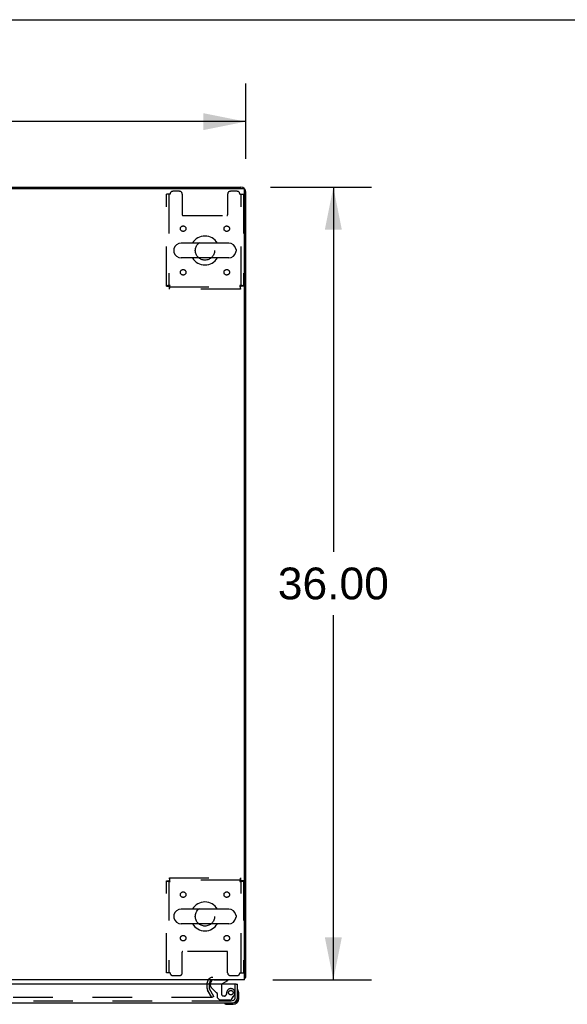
# Model space of a CAD drawing. Header units: inches. Extents: x 0 to 327, y 0 to 212.
# Tile 30 of 35: x 131 to 156, y 167 to 212. Entities that reach past the tile are written whole.
import ezdxf

# ---------------------------------------------------------------- set-up
doc = ezdxf.new("R2010")
doc.units = ezdxf.units.IN
doc.header["$LTSCALE"] = 17.980769
doc.header["$MEASUREMENT"] = 0
doc.linetypes.add('HIDDEN', pattern=[0.2, 0.1, -0.1])
doc.layers.get('0').update_dxf_attribs({"linetype": 'CONTINUOUS'})
for name, color, linetype in [('DEFAULT_2', 8, 'HIDDEN'), ('DIMENSIONS', 7, 'CONTINUOUS'), ('RIGHTHAND_DOOR_ASSEMBLY', 7, 'CONTINUOUS')]:
    doc.layers.add(name, color=color, linetype=linetype)
doc.styles.get("Standard").update_dxf_attribs({"font": 'arial.ttf'})
doc.dimstyles.new('DIMSTYLE_1', dxfattribs={"dimtxt": 1.442308, "dimasz": 1.923077, "dimexe": 0.09, "dimexo": 0.07, "dimgap": 0.0375, "dimtad": 0, "dimtih": 1, "dimtoh": 1, "dimzin": 4, "dimdsep": 46, "dimtxsty": 'Standard', "dimblk": '_FILLED', "dimblk1": '_FILLED', "dimblk2": '_FILLED', "dimcen": 0.09, "dimadec": 3, "dimazin": 1, "dimtfac": 1, "dimtdec": 3, "dimtofl": 0, "dimtmove": 0, "dimatfit": 3, "dimldrblk": '_FILLED', "dimfxl": 0, "dimtolj": 1, "dimtzin": 4, "dimarcsym": 0})

# ---------------------------------------------------------------- blocks, each defined once
blk = doc.blocks.new('_FILLED')
at = {"color": 0, "linetype": 'ByBlock'}
blk.add_solid([(0, 0), (-1, 0.2), (-1, -0.2)], dxfattribs=at)
blk = doc.blocks.new('*D1')
at = {"layer": 'DIMENSIONS', "color": 2, "linetype": 'Continuous'}
for p, q in [((69.113, 205.049), (69.113, 208.639)), ((141.113, 205.223), (141.113, 208.639)), ((69.113, 206.908), (101.872, 206.908)), ((141.113, 206.908), (108.354, 206.908))]:
    blk.add_line(p, q, dxfattribs=at)
at = {"layer": 'DIMENSIONS', "color": 2, "linetype": 'Continuous', "xscale": 1.9230769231, "yscale": 1.9230769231, "zscale": 1.9230769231, "rotation": 180}
blk.add_blockref('_FILLED', (69.113, 206.908), dxfattribs=at)
at = {"layer": 'DIMENSIONS', "color": 2, "linetype": 'Continuous', "xscale": 1.9230769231, "yscale": 1.9230769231, "zscale": 1.9230769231}
blk.add_blockref('_FILLED', (141.113, 206.908), dxfattribs=at)
at = {"layer": 'DIMENSIONS', "color": 2, "linetype": 'Continuous', "insert": (105.113, 207.629), "char_height": 1.4423, "width": 5.04003, "attachment_point": 2, "line_spacing_factor": 0.9}
blk.add_mtext('72.00', dxfattribs=at)
blk = doc.blocks.new('*D7')
at = {"layer": 'DIMENSIONS', "color": 2, "linetype": 'Continuous'}
for p, q in [((142.233, 203.929), (146.819, 203.929)), ((145.088, 203.929), (145.088, 187.371)), ((145.088, 167.929), (145.088, 184.487)), ((142.347, 167.929), (146.819, 167.929))]:
    blk.add_line(p, q, dxfattribs=at)
at = {"layer": 'DIMENSIONS', "color": 2, "linetype": 'Continuous', "xscale": 1.9230769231, "yscale": 1.9230769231, "zscale": 1.9230769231}
for p, rotation in [((145.088, 203.929), 90), ((145.088, 167.929), 270)]:
    blk.add_blockref('_FILLED', p, dxfattribs=dict(at, rotation=rotation))
at = {"layer": 'DIMENSIONS', "color": 2, "linetype": 'Continuous', "insert": (145.088, 186.65), "char_height": 1.4423, "width": 5.04003, "attachment_point": 2, "line_spacing_factor": 0.9}
blk.add_mtext('36.00', dxfattribs=at)

msp = doc.modelspace()

# ---------------------------------------------------------------- linework, layer by layer
at = {"color": 7, "linetype": 'Continuous'}
for p, q in [((0, 211.538), (326.923, 211.538)), ((76.613, 203.929), (133.613, 203.929)), ((133.613, 203.929), (133.613, 203.877)), ((140.339, 201.388), (138.179, 201.388)), ((137.849, 201.092), (137.849, 201.016)), ((140.669, 201.092), (140.669, 201.016)), ((140.339, 200.72), (138.179, 200.72)), ((140.339, 171.138), (138.179, 171.138)), ((137.849, 170.842), (137.849, 170.766)), ((140.339, 170.47), (138.179, 170.47)), ((140.669, 170.842), (140.669, 170.766)), ((141.061, 168.033), (141.113, 168.033))]:
    msp.add_line(p, q, dxfattribs=at)
at = {"color": 3, "linetype": 'Continuous'}
for p, q in [((69.228, 203.877), (140.999, 203.877)), ((133.613, 203.929), (140.887, 203.929)), ((141.061, 167.929), (141.061, 203.815)), ((141.113, 168.033), (141.113, 203.703)), ((141.061, 167.929), (69.165, 167.929))]:
    msp.add_line(p, q, dxfattribs=at)
for points in [[(141.061, 168.008), (141.064, 168.009), (141.067, 168.011), (141.071, 168.012), (141.075, 168.014), (141.078, 168.015), (141.082, 168.016)], [(141.082, 168.016), (141.089, 168.018), (141.093, 168.019), (141.096, 168.02), (141.099, 168.021), (141.101, 168.022), (141.104, 168.023), (141.106, 168.024), (141.108, 168.025), (141.11, 168.026), (141.111, 168.027), (141.112, 168.029), (141.113, 168.03), (141.113, 168.032), (141.113, 168.033)]]:
    msp.add_lwpolyline(points, dxfattribs=at)
for centre, radius, start, end in [((140.887, 203.703), 0.226, 0, 90), ((140.999, 203.815), 0.0625, 0, 90), ((139.61, 167.787), 0.142, 90, 180)]:
    msp.add_arc(centre, radius, start, end, dxfattribs=at)
at = {"color": 7, "linetype": 'Continuous'}
for centre, radius, start, end in [((138.179, 201.054), 0.334, 90, 167.5716), ((139.259, 201.054), 0.655, 30.676, 149.324), ((140.339, 201.054), 0.334, 12.4284, 90), ((138.006, 201.092), 0.157, 167.5716, 180), ((138.006, 201.016), 0.157, 180, 192.4284), ((138.179, 201.054), 0.334, 192.4284, 270), ((140.339, 201.054), 0.334, 270, 347.5716), ((140.512, 201.092), 0.157, 0, 12.4284), ((140.512, 201.016), 0.157, 347.5716, 360), ((139.259, 201.054), 0.655, 210.674, 329.326), ((139.259, 170.804), 0.655, 30.676, 149.324), ((138.006, 170.842), 0.157, 167.5716, 180), ((138.179, 170.804), 0.334, 90, 167.5716), ((140.339, 170.804), 0.334, 12.4284, 90), ((140.512, 170.842), 0.157, 0, 12.4284), ((138.006, 170.766), 0.157, 180, 192.4284), ((138.179, 170.804), 0.334, 192.4284, 270), ((139.259, 170.804), 0.655, 210.674, 329.326), ((140.339, 170.804), 0.334, 270, 347.5716), ((140.512, 170.766), 0.157, 347.5716, 360)]:
    msp.add_arc(centre, radius, start, end, dxfattribs=at)
at = {"layer": 'DEFAULT_2', "color": 8, "linetype": 'HIDDEN'}
for p, q in [((137.676, 203.617), (137.509, 203.617)), ((137.509, 199.438), (137.509, 203.617)), ((137.613, 203.617), (137.613, 199.438)), ((138.103, 203.742), (137.801, 203.742)), ((138.228, 203.617), (138.228, 202.672)), ((140.29, 203.617), (140.29, 202.672)), ((140.717, 203.742), (140.415, 203.742)), ((140.842, 203.617), (141.009, 203.617)), ((140.905, 199.438), (140.905, 203.617)), ((141.009, 203.617), (141.009, 199.438)), ((138.258, 202.642), (140.26, 202.642)), ((137.509, 199.438), (137.613, 199.438)), ((137.676, 199.471), (137.639, 199.466)), ((137.643, 199.408), (140.875, 199.408)), ((137.643, 199.304), (137.643, 199.408)), ((140.875, 199.304), (137.643, 199.304)), ((137.676, 199.471), (137.662, 199.466)), ((140.842, 199.471), (140.847, 199.457)), ((140.842, 199.471), (140.847, 199.434)), ((140.875, 199.304), (140.875, 199.408)), ((141.009, 199.438), (140.905, 199.438)), ((137.509, 172.42), (137.613, 172.42)), ((137.509, 168.242), (137.509, 172.42)), ((137.613, 172.42), (137.613, 168.242)), ((137.643, 172.554), (140.875, 172.554)), ((137.643, 172.554), (137.643, 172.45)), ((140.875, 172.45), (137.643, 172.45)), ((137.676, 172.387), (137.671, 172.424)), ((137.676, 172.387), (137.671, 172.401)), ((140.842, 172.387), (140.879, 172.392)), ((140.842, 172.387), (140.856, 172.392)), ((140.875, 172.554), (140.875, 172.45)), ((141.009, 172.42), (140.905, 172.42)), ((140.905, 168.242), (140.905, 172.42)), ((141.009, 172.42), (141.009, 168.242)), ((138.228, 168.242), (138.228, 169.187)), ((140.26, 169.217), (138.258, 169.217)), ((140.29, 168.242), (140.29, 169.187)), ((137.676, 168.242), (137.509, 168.242)), ((140.842, 168.242), (141.009, 168.242)), ((137.801, 168.117), (138.103, 168.117)), ((139.363, 167.524), (139.363, 167.787)), ((139.467, 167.524), (139.467, 167.787)), ((140.415, 168.117), (140.717, 168.117)), ((139.381, 167.457), (139.564, 167.142)), ((139.578, 167.117), (139.381, 167.457)), ((139.668, 167.169), (139.471, 167.509)), ((139.546, 167.117), (106.582, 167.117)), ((139.668, 167.169), (139.578, 167.117))]:
    msp.add_line(p, q, dxfattribs=at)
for points in [[(137.639, 199.466), (137.621, 199.464), (137.604, 199.462), (137.587, 199.459), (137.572, 199.457), (137.558, 199.455), (137.546, 199.452), (137.535, 199.45), (137.526, 199.448), (137.519, 199.445), (137.513, 199.443), (137.51, 199.441), (137.509, 199.438)], [(137.662, 199.466), (137.655, 199.464), (137.649, 199.462), (137.643, 199.459), (137.637, 199.457), (137.632, 199.455), (137.627, 199.452), (137.623, 199.45), (137.619, 199.448), (137.617, 199.445), (137.615, 199.443), (137.614, 199.441), (137.613, 199.438)], [(137.643, 199.304), (137.646, 199.305), (137.648, 199.308), (137.65, 199.314), (137.653, 199.321), (137.655, 199.33), (137.657, 199.341), (137.66, 199.353), (137.662, 199.367), (137.664, 199.382), (137.667, 199.399), (137.669, 199.416), (137.671, 199.434), (137.676, 199.471)], [(137.643, 199.408), (137.646, 199.409), (137.648, 199.41), (137.65, 199.412), (137.653, 199.414), (137.655, 199.418), (137.657, 199.422), (137.66, 199.427), (137.662, 199.432), (137.664, 199.438), (137.667, 199.444), (137.669, 199.45), (137.671, 199.457), (137.676, 199.471)], [(141.009, 199.438), (141.008, 199.441), (141.005, 199.443), (141, 199.445), (140.993, 199.448), (140.984, 199.45), (140.973, 199.452), (140.96, 199.455), (140.946, 199.457), (140.931, 199.459), (140.915, 199.462), (140.897, 199.464), (140.879, 199.466), (140.842, 199.471)], [(140.905, 199.438), (140.905, 199.441), (140.904, 199.443), (140.902, 199.445), (140.899, 199.448), (140.896, 199.45), (140.891, 199.452), (140.887, 199.455), (140.881, 199.457), (140.876, 199.459), (140.87, 199.462), (140.863, 199.464), (140.856, 199.466), (140.842, 199.471)], [(140.847, 199.457), (140.849, 199.45), (140.852, 199.444), (140.854, 199.438), (140.856, 199.432), (140.859, 199.427), (140.861, 199.422), (140.863, 199.418), (140.866, 199.414), (140.868, 199.412), (140.87, 199.41), (140.873, 199.409), (140.875, 199.408)], [(140.847, 199.434), (140.849, 199.416), (140.852, 199.399), (140.854, 199.382), (140.856, 199.367), (140.859, 199.353), (140.861, 199.341), (140.863, 199.33), (140.866, 199.321), (140.868, 199.314), (140.87, 199.308), (140.873, 199.305), (140.875, 199.304)], [(137.509, 172.42), (137.51, 172.418), (137.513, 172.415), (137.519, 172.413), (137.526, 172.411), (137.535, 172.408), (137.546, 172.406), (137.558, 172.404), (137.572, 172.401), (137.587, 172.399), (137.604, 172.397), (137.621, 172.394), (137.639, 172.392), (137.676, 172.387)], [(137.613, 172.42), (137.614, 172.418), (137.615, 172.415), (137.617, 172.413), (137.619, 172.411), (137.623, 172.408), (137.627, 172.406), (137.632, 172.404), (137.637, 172.401), (137.643, 172.399), (137.649, 172.397), (137.655, 172.394), (137.662, 172.392), (137.676, 172.387)], [(137.671, 172.424), (137.669, 172.442), (137.667, 172.46), (137.664, 172.476), (137.662, 172.491), (137.66, 172.505), (137.657, 172.518), (137.655, 172.529), (137.653, 172.538), (137.65, 172.545), (137.648, 172.55), (137.646, 172.553), (137.643, 172.554)], [(137.671, 172.401), (137.669, 172.408), (137.667, 172.415), (137.664, 172.421), (137.662, 172.426), (137.66, 172.432), (137.657, 172.436), (137.655, 172.441), (137.653, 172.444), (137.65, 172.447), (137.648, 172.449), (137.646, 172.45), (137.643, 172.45)], [(140.875, 172.554), (140.873, 172.553), (140.87, 172.55), (140.868, 172.545), (140.866, 172.538), (140.863, 172.529), (140.861, 172.518), (140.859, 172.505), (140.856, 172.491), (140.854, 172.476), (140.852, 172.46), (140.849, 172.442), (140.847, 172.424), (140.842, 172.387)], [(140.875, 172.45), (140.873, 172.45), (140.87, 172.449), (140.868, 172.447), (140.866, 172.444), (140.863, 172.441), (140.861, 172.436), (140.859, 172.432), (140.856, 172.426), (140.854, 172.421), (140.852, 172.415), (140.849, 172.408), (140.847, 172.401), (140.842, 172.387)], [(140.856, 172.392), (140.863, 172.394), (140.87, 172.397), (140.876, 172.399), (140.881, 172.401), (140.887, 172.404), (140.891, 172.406), (140.896, 172.408), (140.899, 172.411), (140.902, 172.413), (140.904, 172.415), (140.905, 172.418), (140.905, 172.42)], [(140.879, 172.392), (140.897, 172.394), (140.915, 172.397), (140.931, 172.399), (140.946, 172.401), (140.96, 172.404), (140.973, 172.406), (140.984, 172.408), (140.993, 172.411), (141, 172.413), (141.005, 172.415), (141.008, 172.418), (141.009, 172.42)], [(139.566, 167.134), (139.566, 167.132), (139.565, 167.13), (139.565, 167.128), (139.564, 167.127), (139.563, 167.125), (139.561, 167.123), (139.56, 167.122), (139.558, 167.12), (139.556, 167.119), (139.554, 167.118), (139.552, 167.118), (139.55, 167.117), (139.548, 167.117), (139.546, 167.117)], [(139.564, 167.142), (139.564, 167.14), (139.565, 167.138), (139.565, 167.136), (139.566, 167.134), (139.566, 167.134)]]:
    msp.add_lwpolyline(points, dxfattribs=at)
for centre, radius in [((138.27, 202.044), 0.125), ((140.249, 202.044), 0.125), ((139.259, 201.054), 0.438), ((138.27, 200.065), 0.125), ((140.249, 200.065), 0.125), ((138.27, 171.794), 0.125), ((140.249, 171.794), 0.125), ((139.259, 170.804), 0.438), ((138.27, 169.815), 0.125), ((140.249, 169.815), 0.125)]:
    msp.add_circle(centre, radius, dxfattribs=at)
for centre, radius, start, end in [((137.801, 203.617), 0.125, 90, 180), ((138.103, 203.617), 0.125, 0, 90), ((140.415, 203.617), 0.125, 90, 180), ((140.717, 203.617), 0.125, 0, 90), ((138.258, 202.672), 0.03, 180, 270), ((140.26, 202.672), 0.03, 270, 360), ((138.258, 169.187), 0.03, 90, 180), ((140.26, 169.187), 0.03, 0, 90), ((137.801, 168.242), 0.125, 180, 270), ((138.103, 168.242), 0.125, 270, 360), ((140.415, 168.242), 0.125, 180, 270), ((140.717, 168.242), 0.125, 270, 360), ((139.61, 167.787), 0.246, 90, 180), ((139.497, 167.524), 0.134, 180, 210), ((139.497, 167.524), 0.03, 180, 210)]:
    msp.add_arc(centre, radius, start, end, dxfattribs=at)
at = {"layer": 'RIGHTHAND_DOOR_ASSEMBLY', "color": 7, "linetype": 'Continuous'}
for p, q in [((139.509, 167.725), (139.509, 167.772)), ((140.058, 167.752), (140.296, 167.89)), ((140.296, 167.929), (140.296, 167.89)), ((140.676, 167.725), (140.738, 167.725)), ((140.798, 167.331), (140.795, 167.368)), ((140.798, 167.074), (140.798, 167.331)), ((140.492, 166.871), (140.535, 166.871)), ((140.738, 167.074), (140.738, 167.118)), ((140.241, 166.814), (140.279, 166.811)), ((140.279, 166.811), (140.535, 166.811))]:
    msp.add_line(p, q, dxfattribs=at)
at = {"layer": 'RIGHTHAND_DOOR_ASSEMBLY', "color": 8, "linetype": 'HIDDEN'}
for p, q in [((139.666, 167.929), (140.296, 167.929)), ((139.509, 167.65), (139.509, 167.725)), ((139.758, 167.36), (139.538, 167.579)), ((139.816, 167.301), (139.816, 167.122)), ((140.008, 167.666), (140.008, 167.286)), ((140.237, 167.286), (140.237, 167.275)), ((140.634, 167.118), (140.634, 167.725)), ((106.297, 166.975), (140.492, 166.975)), ((139.816, 167.122), (139.942, 166.996)), ((140.394, 166.996), (139.942, 166.996)), ((140.139, 167.188), (140.106, 167.188)), ((140.458, 167.03), (140.56, 167.174))]:
    msp.add_line(p, q, dxfattribs=at)
at = {"layer": 'RIGHTHAND_DOOR_ASSEMBLY', "color": 3, "linetype": 'Continuous'}
for p, q in [((140.676, 167.725), (106.113, 167.725)), ((140.738, 167.118), (140.738, 167.725)), ((106.297, 166.871), (140.492, 166.871))]:
    msp.add_line(p, q, dxfattribs=at)
at = {"layer": 'RIGHTHAND_DOOR_ASSEMBLY', "color": 8, "linetype": 'HIDDEN'}
msp.add_circle((140.434, 167.338), 0.101, dxfattribs=at)
at = {"layer": 'RIGHTHAND_DOOR_ASSEMBLY', "color": 7, "linetype": 'Continuous'}
for centre, radius, start, end in [((139.666, 167.772), 0.157, 90, 180), ((140.108, 167.666), 0.1, 120.092, 143.4532), ((140.753, 167.451), 0.015, 96.3796, 180), ((140.75, 167.451), 0.015, 30.8899, 83.6204), ((140.548, 167.331), 0.25, 0, 30.8899), ((140.158, 166.856), 0.015, 90, 173.6204), ((140.158, 166.86), 0.015, 186.3796, 239.1101), ((140.279, 167.061), 0.25, 239.1101, 270), ((140.535, 167.074), 0.263, 270, 360), ((140.535, 167.074), 0.203, 270, 360)]:
    msp.add_arc(centre, radius, start, end, dxfattribs=at)
at = {"layer": 'RIGHTHAND_DOOR_ASSEMBLY', "color": 8, "linetype": 'HIDDEN'}
for centre, radius, start, end in [((139.609, 167.65), 0.1, 180, 225), ((139.828, 167.43), 0.1, 225, 248.3904), ((139.777, 167.301), 0.039, 0, 68.3904), ((140.108, 167.666), 0.1, 143.4532, 180), ((140.106, 167.286), 0.098, 180, 270), ((140.139, 167.286), 0.098, 270, 360), ((140.63, 167.275), 0.393, 162.0702, 178.3401), ((140.434, 167.338), 0.187, 343.1561, 162.1518), ((140.244, 167.396), 0.386, 324.9, 343.1561), ((140.394, 167.075), 0.079, 270, 324.9), ((140.492, 167.118), 0.142, 270, 360)]:
    msp.add_arc(centre, radius, start, end, dxfattribs=at)
at = {"layer": 'RIGHTHAND_DOOR_ASSEMBLY', "color": 3, "linetype": 'Continuous'}
msp.add_arc((140.492, 167.118), 0.246, 270, 360, dxfattribs=at)

# ---------------------------------------------------------------- dimensions: what is measured, and where the dimension line sits
at = {"layer": 'DIMENSIONS', "color": 2, "linetype": 'Continuous'}
dim = msp.add_linear_dim(base=(141.113, 206.908), p1=(69.113, 204.979), p2=(141.113, 208.709), dimstyle='DIMSTYLE_1', dxfattribs=at)
dim.commit()
dim.dimension.update_dxf_attribs({"geometry": '*D1', "text_midpoint": (105.113, 206.9), "dimtype": 160})
dim = msp.add_linear_dim(base=(145.088, 167.929), p1=(142.163, 203.929), p2=(142.277, 167.929), angle=270, dimstyle='DIMSTYLE_1', dxfattribs=at)
dim.commit()
dim.dimension.update_dxf_attribs({"geometry": '*D7', "text_midpoint": (145.085, 185.921), "dimtype": 160})

doc.saveas('drawing.dxf')
